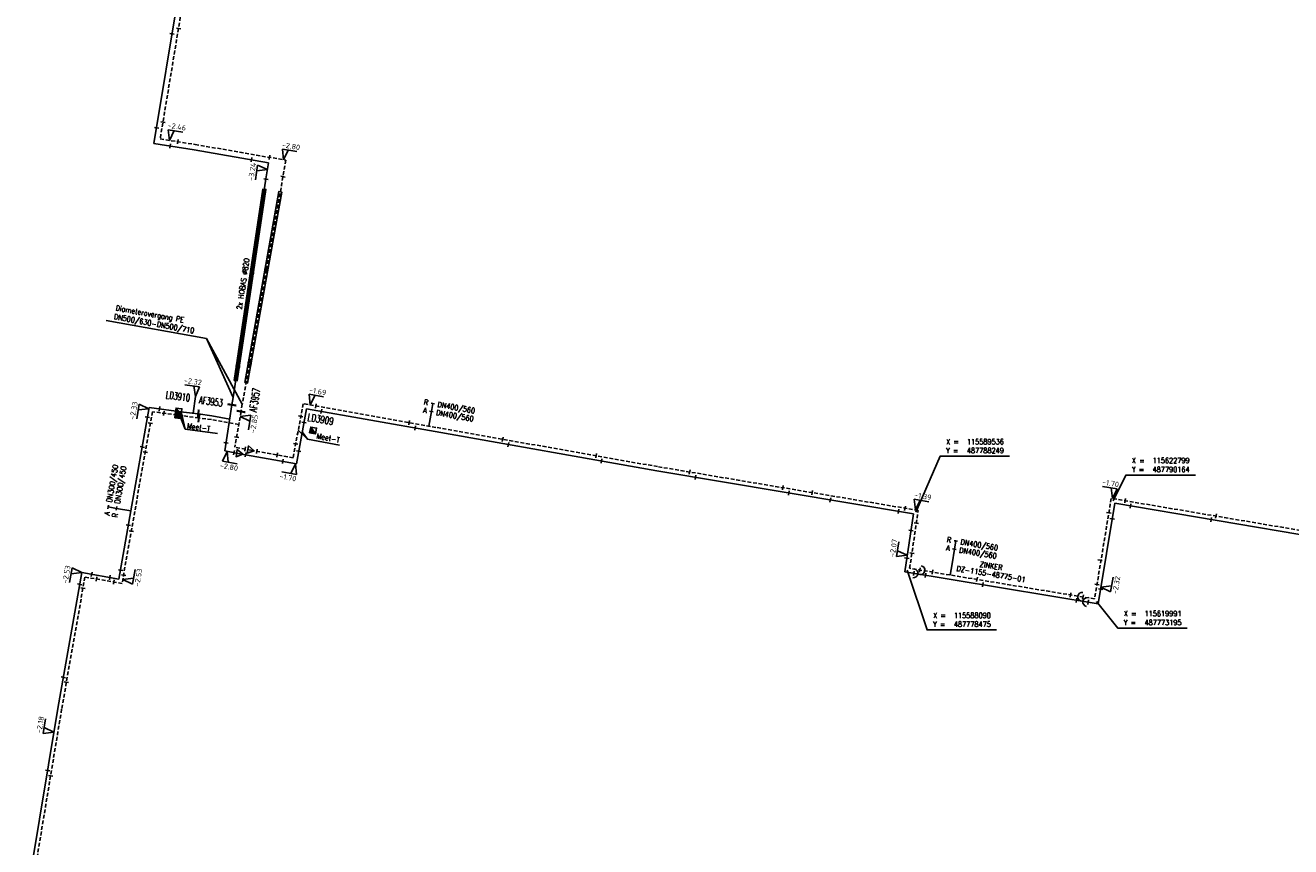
# Model space of a CAD drawing. Header units: millimetres. Extents: x 0 to 118318689, y 0 to 490460760.
# Tile 78 of 117: x 115439321 to 115652772, y 487731787 to 487870429. Entities that reach past the tile are written whole.
import ezdxf
from ezdxf.enums import TextEntityAlignment as Align

# ---------------------------------------------------------------- set-up
doc = ezdxf.new("R2010")
doc.units = ezdxf.units.MM
doc.header["$LTSCALE"] = 200
doc.linetypes.add('HIDDEN2', pattern=[4.7625, 3.175, -1.5875])
doc.layers.get('0').update_dxf_attribs({"color": 8})
for name, color, linetype in [('WT-C-AFSLUITER', 7, 'Continuous'), ('WT-C-kastLD', 7, 'Continuous'), ('WT-C-mof', 7, 'Continuous'), ('WT-C-VERLOOP', 7, 'Continuous'), ('WT-C-zbocht', 7, 'Continuous'), ('WT-E-mof', 7, 'Continuous'), ('WT-I-coord', 7, 'Continuous'), ('WT-I-diam', 7, 'Continuous'), ('WT-I-info', 7, 'Continuous'), ('WT-I-NAP', 7, 'Continuous'), ('WT-L-aanvoer', 6, 'Continuous'), ('WT-L-MANTELBUIS', 6, 'Continuous'), ('WT-L-retour', 6, 'HIDDEN2')]:
    doc.layers.add(name, color=color, linetype=linetype)
doc.styles.add('DIN17', font='ROMANS.SHX', dxfattribs={"width": 0.9})
doc.styles.add('ISOCP', font='ISOCP.SHX')

# ---------------------------------------------------------------- blocks, each defined once
blk = doc.blocks.new('LR-mof')
at = {"color": 0, "linetype": 'ByBlock', "lineweight": -2}
blk.add_line((0, -0.75), (0, 0.75), dxfattribs=at)
blk = doc.blocks.new('LR-VERL')
at = {"color": 0, "linetype": 'ByBlock', "lineweight": -2}
blk.add_lwpolyline([(1.08, 0), (-1.08, -1.25), (-1.08, 1.25)], close=True, dxfattribs=at)
blk = doc.blocks.new('rb_topo_xylr')
at = {"color": 0, "linetype": 'Continuous', "style": 'DIN17', "width": 0.9}
for s, p in [('X =', (0, 4)), ('Y =', (0, 1))]:
    blk.add_text(s, height=1.8, dxfattribs=at).set_placement(p)
at = {"color": 0, "style": 'DIN17', "width": 0.9}
for tag, p in [('X', (7, 4)), ('Y', (7, 1))]:
    blk.add_attdef(tag, p, '', height=1.8, dxfattribs=at)
blk = doc.blocks.new('LR-zbocht')
at = {"color": 0, "linetype": 'ByBlock', "lineweight": -2}
blk.add_arc((1.5, 0), 1.5, 90, 270, dxfattribs=at)
blk = doc.blocks.new('nap1')
at = {"color": 0, "linetype": 'Continuous'}
for p, q in [((-1, 3.5), (0, 0)), ((-1, 3.5), (4, 3.5)), ((1, 3.5), (0, 0))]:
    blk.add_line(p, q, dxfattribs=at)
at = {"color": 0, "linetype": 'Continuous', "style": 'ISOCP'}
for tag, p in [('*1', (1.7, 5)), ('*2', (4, 1.5))]:
    blk.add_attdef(tag, text='', height=1.8, dxfattribs=at).set_placement(p, align=Align.MIDDLE)
blk = doc.blocks.new('nap2')
at = {"color": 0, "linetype": 'Continuous'}
for p, q in [((1, 3.5), (-4, 3.5)), ((-1, 3.5), (0, 0)), ((1, 3.5), (0, 0))]:
    blk.add_line(p, q, dxfattribs=at)
at = {"color": 0, "linetype": 'Continuous', "style": 'ISOCP'}
for tag, p in [('*1', (-1.5, 5)), ('*2', (-4, 1.5))]:
    blk.add_attdef(tag, text='', height=1.8, dxfattribs=at).set_placement(p, align=Align.MIDDLE)
blk = doc.blocks.new('LR-AFS')
at = {"color": 0, "lineweight": -3, "const_width": 0.7}
blk.add_lwpolyline([(0, -1.5), (0, 1.5)], dxfattribs=at)
at = {"color": 7, "linetype": 'ByBlock', "lineweight": -2, "style": 'DIN17', "width": 0.9}
blk.add_attdef('*1', text='', height=2.5, dxfattribs=at).set_placement((0, 5), align=Align.MIDDLE)
at = {"color": 0, "linetype": 'ByBlock', "lineweight": -2, "style": 'DIN17', "width": 0.3, "flags": 1}
for tag, p in [('*2', (2.5, 1.5)), ('OCODE', (-7.5, -2.5)), ('ST', (-7.5, -5)), ('VCODE', (-2.5, -5)), ('NCODE', (-2.5, -2.5)), ('NIVO', (2.5, -5)), ('BC', (2.5, -2.5)), ('IMM', (7.5, -5)), ('RK', (7.5, -2.5)), ('FABR', (-7.5, -7.5)), ('TYPE', (-2.5, -7.5)), ('OPBOUW', (2.5, -7.5)), ('BEDIEN', (7.5, -7.5)), ('VERTR', (-7.5, -10)), ('DEKM', (-7.5, -12.5)), ('PDATUM', (-2.5, -12.5)), ('OPBLEN', (-2.5, -10)), ('HULPST', (2.5, -10)), ('OPM', (2.5, -12.5)), ('VERLSP', (7.5, -10)), ('BORD', (7.5, -12.5)), ('BORDL', (-7.5, -15)), ('BORDX', (-2.5, -15)), ('BORDY', (2.5, -15)), ('BORDZ', (7.5, -15))]:
    blk.add_attdef(tag, text='', height=1.8, dxfattribs=at).set_placement(p, align=Align.MIDDLE)
blk = doc.blocks.new('LR-hyp')
at = {"color": 7, "linetype": 'ByBlock', "lineweight": -3, "style": 'DIN17', "width": 0.9}
blk.add_attdef('*1', text='', height=1.8, dxfattribs=at).set_placement((0, 0), align=Align.MIDDLE)
at = {"color": 7, "linetype": 'ByBlock', "lineweight": -2, "style": 'DIN17', "width": 0.9, "flags": 1}
blk.add_attdef('*2', text='', height=1.8, dxfattribs=at).set_placement((0, -5), align=Align.MIDDLE)
blk = doc.blocks.new('LR-DIAB2')
at = {"color": 0, "linetype": 'Continuous', "lineweight": -3}
blk.add_line((0, 5), (0, 7.8), dxfattribs=at)
at = {"color": 0, "lineweight": -3}
blk.add_line((0, 0), (0, 5), dxfattribs=at)
for points in [[(0.61, 7.8), (0, 7.8), (-0.61, 7.8)], [(0.61, 5), (0, 5), (-0.61, 5)]]:
    blk.add_lwpolyline(points, dxfattribs=at)
at = {"color": 1, "lineweight": -3, "style": 'DIN17', "width": 0.9}
for tag, p in [('*1', (-1.61, 7.8)), ('*2', (-1.61, 5.02))]:
    blk.add_attdef(tag, text='', height=1.8, dxfattribs=at).set_placement(p, align=Align.MIDDLE_RIGHT)
for tag, p in [('*11', (1.61, 7.8)), ('*12', (1.61, 5))]:
    blk.add_attdef(tag, text='', height=1.8, dxfattribs=at).set_placement(p, align=Align.MIDDLE_LEFT)
blk = doc.blocks.new('LR-kastLD')
at = {"color": 0, "linetype": 'ByBlock', "lineweight": -3}
blk.add_line((-1, 1), (1, -1), dxfattribs=at)
blk.add_lwpolyline([(-1, -1), (-1, 1), (1, 1), (1, -1)], close=True, dxfattribs=at)
blk.add_solid([(-1, 1), (-1, -1), (1, -1)], dxfattribs=at)
at = {"color": 7, "linetype": 'ByBlock', "lineweight": -3, "style": 'DIN17', "width": 0.7}
for tag, p in [('*1', (0, 5)), ('*2', (0, -5))]:
    blk.add_attdef(tag, text='', height=2.5, dxfattribs=at).set_placement(p, align=Align.MIDDLE)
at = {"color": 0, "linetype": 'ByBlock', "lineweight": -2, "style": 'DIN17', "width": 0.3, "flags": 1}
for tag, p in [('OCODE', (4.5, 1.25)), ('NCODE', (9.5, 1.25)), ('BC', (14.5, 1.25)), ('RK', (19.5, 1.25)), ('ST', (4.5, -1.25)), ('VCODE', (9.5, -1.25)), ('NIVO', (14.5, -1.25)), ('IMM', (19.5, -1.25))]:
    blk.add_attdef(tag, text='', height=1.8, dxfattribs=at).set_placement(p, align=Align.MIDDLE)

msp = doc.modelspace()

# ---------------------------------------------------------------- linework, layer by layer
at = {"layer": 'WT-E-mof', "lineweight": -3}
msp.add_lwpolyline([(115466270, 487802283), (115471762, 487801549)], dxfattribs=at)
at = {"layer": 'WT-I-coord', "color": 1, "lineweight": -3}
for points in [[(115589536, 487788250), (115593643, 487797697), (115605316, 487797697)], [(115622800, 487790164), (115624973, 487794515), (115636723, 487794515)], [(115588090, 487778476), (115591447, 487768386), (115603159, 487768386)], [(115619991, 487773196), (115623612, 487768680), (115635324, 487768680)]]:
    msp.add_lwpolyline(points, dxfattribs=at)
at = {"layer": 'WT-I-diam'}
msp.add_line((115595330, 487777642), (115595645, 487779541), dxfattribs=at)
at = {"layer": 'WT-I-info', "lineweight": -3}
for p, q in [((115469870, 487817573), (115452957, 487820605)), ((115474370, 487807588), (115469870, 487817573)), ((115475924, 487806475, -2804), (115469870, 487817573)), ((115465398, 487804591, 1556), (115466270, 487802283)), ((115465615, 487805210), (115466270, 487802283)), ((115485360, 487802085), (115486922, 487800567)), ((115486043, 487801817), (115486922, 487800567)), ((115486922, 487800567), (115492342, 487799587))]:
    msp.add_line(p, q, dxfattribs=at)
at = {"layer": 'WT-I-info'}
msp.add_line((115467628, 487804941), (115468003, 487807748), dxfattribs=at)
at = {"layer": 'WT-L-aanvoer', "lineweight": -3}
for p, q in [((115466427, 487883206), (115461013, 487850485)), ((115461013, 487850485), (115467817, 487849406)), ((115467817, 487849406), (115480343, 487847233)), ((115480343, 487847233), (115479917, 487844494)), ((115479917, 487844494), (115477539, 487828669)), ((115477539, 487828669), (115475173, 487812847)), ((115475173, 487812847), (115474370, 487807588)), ((115460218, 487805931), (115457145, 487788465)), ((115466024, 487805156), (115460218, 487805931)), ((115474178, 487806367), (115472951, 487798579)), ((115474370, 487807588), (115474178, 487806367)), ((115468493, 487804826), (115466024, 487805156)), ((115470811, 487804516), (115468493, 487804826)), ((115473801, 487803975), (115470811, 487804516)), ((115486748, 487805716), (115485062, 487796389)), ((115508456, 487801846), (115486748, 487805716)), ((115545853, 487795228), (115508456, 487801846)), ((115475505, 487798117), (115472951, 487798579)), ((115485062, 487796389), (115475505, 487798117)), ((115589128, 487787953), (115545853, 487795228)), ((115623096, 487789749), (115620288, 487772782)), ((115770740, 487764724), (115623096, 487789749)), ((115457145, 487788465), (115455120, 487776956)), ((115587682, 487778178), (115589128, 487787953)), ((115448850, 487778059), (115444812, 487755112)), ((115455120, 487776956), (115448850, 487778059)), ((115620288, 487772782), (115587682, 487778178)), ((115444812, 487755112), (115439321, 487721957))]:
    msp.add_line(p, q, dxfattribs=at)
at = {"layer": 'WT-L-MANTELBUIS', "lineweight": -3}
msp.add_lwpolyline([(115474559, 487810479), (115479404, 487842792), (115479898, 487842718), (115475053, 487810404)], close=True, dxfattribs=at)
at = {"layer": 'WT-L-MANTELBUIS', "lineweight": -3, "elevation": -2804}
msp.add_lwpolyline([(115476327, 487810141), (115482095, 487842376), (115482587, 487842288), (115476820, 487810052)], close=True, dxfattribs=at)
at = {"layer": 'WT-L-retour', "lineweight": -3}
for p, q in [((115467336, 487883061), (115462072, 487851248)), ((115462072, 487851248), (115467968, 487850314)), ((115467968, 487850314), (115483290, 487847655)), ((115483290, 487847655), (115479990, 487829154)), ((115479990, 487829154, -2804), (115475924, 487806475, -2804)), ((115475924, 487806475), (115475710, 487805239)), ((115486168, 487806551), (115484517, 487797422)), ((115508581, 487802555), (115486168, 487806551)), ((115460750, 487805204), (115457785, 487788352)), ((115465895, 487804517), (115460750, 487805204)), ((115468603, 487804155), (115465895, 487804517)), ((115470710, 487803874), (115468603, 487804155)), ((115475328, 487803039), (115470710, 487803874)), ((115475710, 487805239), (115474663, 487799204)), ((115545975, 487795938), (115508581, 487802555)), ((115477386, 487798712), (115474663, 487799204)), ((115484517, 487797422), (115477386, 487798712)), ((115589944, 487788546), (115545975, 487795938)), ((115622504, 487790580), (115619695, 487773610)), ((115770859, 487765434), (115622504, 487790580)), ((115457785, 487788352), (115455647, 487776203)), ((115588498, 487778773), (115589944, 487788546)), ((115619695, 487773610), (115588498, 487778773)), ((115449377, 487777307), (115445453, 487755003)), ((115455647, 487776203), (115449377, 487777307)), ((115445453, 487755003), (115439962, 487721849))]:
    msp.add_line(p, q, dxfattribs=at)

# ---------------------------------------------------------------- block references
at = {"layer": 'WT-C-AFSLUITER', "linetype": 'Continuous'}
ref = msp.add_blockref('LR-AFS', (115468493, 487804826), dxfattribs=dict(at, xscale=500, yscale=500, zscale=500, rotation=352.3905))
ref.add_attrib('*1', 'AF3953', dxfattribs={"layer": '0', "color": 7, "linetype": 'ByBlock', "lineweight": -2, "height": 1250, "rotation": 352.3905, "style": 'DIN17', "width": 0.65}).set_placement((115470624, 487806937), align=Align.MIDDLE)
ref = msp.add_blockref('LR-AFS', (115474178, 487806367), dxfattribs=dict(at, xscale=499.9999999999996, yscale=499.9999999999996, zscale=499.9999999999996, rotation=81.04840000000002))
ref.add_attrib('*1', 'AF3957', dxfattribs={"layer": '0', "color": 7, "linetype": 'ByBlock', "lineweight": -2, "height": 1250, "rotation": 81.0484, "style": 'DIN17', "width": 0.65}).set_placement((115478032, 487807195), align=Align.MIDDLE)
at = {"layer": 'WT-C-AFSLUITER', "linetype": 'Continuous', "xscale": 500, "yscale": 500, "zscale": 500}
for p, rotation in [((115468603, 487804155), 352.3905), ((115475710, 487805239, -2804), 80.1571)]:
    msp.add_blockref('LR-AFS', p, dxfattribs=dict(at, rotation=rotation))
at = {"layer": 'WT-C-kastLD', "linetype": 'Continuous'}
ref = msp.add_blockref('LR-kastLD', (115465181, 487805268), dxfattribs=dict(at, xscale=500.0000000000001, yscale=500.0000000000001, zscale=500.0000000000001, rotation=352.3904810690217))
ref.add_attrib('*1', 'LD3910', dxfattribs={"layer": '0', "color": 7, "linetype": 'ByBlock', "lineweight": -3, "height": 1250, "rotation": 352.39048, "style": 'DIN17', "width": 0.65}).set_placement((115465074, 487807805), align=Align.MIDDLE)
at = {"layer": 'WT-C-kastLD', "linetype": 'Continuous', "xscale": 500.0000000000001, "yscale": 500.0000000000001, "zscale": 500.0000000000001, "rotation": 352.3904810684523}
msp.add_blockref('LR-kastLD', (115465089, 487804625), dxfattribs=at)
at = {"layer": 'WT-C-kastLD', "linetype": 'Continuous'}
ref = msp.add_blockref('LR-kastLD', (115487865, 487802037), dxfattribs=dict(at, xscale=499.9999999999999, yscale=499.9999999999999, zscale=499.9999999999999, rotation=349.8915751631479))
ref.add_attrib('*1', 'LD3909', dxfattribs={"layer": '0', "color": 7, "linetype": 'ByBlock', "lineweight": -3, "height": 1250, "rotation": 349.89158, "style": 'DIN17', "width": 0.7}).set_placement((115489140, 487803938), align=Align.MIDDLE)
at = {"layer": 'WT-C-mof', "linetype": 'Continuous', "lineweight": -3}
for p, xscale, yscale, zscale, rotation in [((115465192, 487869898, -2435), 499.9999999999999, 499.9999999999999, 499.9999999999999, 80.6042), ((115464078, 487869007), 499.9999999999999, 499.9999999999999, 499.9999999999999, 80.6042), ((115461486, 487853139, -2445), 499.9999999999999, 499.9999999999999, 499.9999999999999, 80.6042), ((115462542, 487854088), 499.9999999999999, 499.9999999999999, 499.9999999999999, 80.6042), ((115465053, 487850776), 499.9999999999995, 499.9999999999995, 499.9999999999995, 350.9907000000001), ((115463739, 487850053), 499.9999999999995, 499.9999999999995, 499.9999999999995, 350.9907000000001), ((115480499, 487848139), 500.0000000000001, 500.0000000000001, 500.0000000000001, 350.1571), ((115477494, 487847731, -3115), 500.0000000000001, 500.0000000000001, 500.0000000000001, 350.1571), ((115479914, 487844473), 500.0000000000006, 500.0000000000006, 500.0000000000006, 81.4545), ((115482795, 487844881), 499.9999999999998, 499.9999999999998, 499.9999999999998, 79.88689999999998), ((115477539, 487828669), 500.0000000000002, 500.0000000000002, 500.0000000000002, 81.494), ((115479990, 487829154), 499.9999999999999, 499.9999999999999, 499.9999999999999, 79.83529999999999), ((115475174, 487812851), 499.9999999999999, 499.9999999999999, 499.9999999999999, 81.3211), ((115477167, 487813410, -2804), 499.9999999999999, 499.9999999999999, 499.9999999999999, 79.83529999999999), ((115461975, 487805697), 500, 500, 500, 352.3905), ((115488332, 487806165), 499.9999999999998, 499.9999999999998, 499.9999999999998, 349.8915751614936), ((115459928, 487804285), 500.0000000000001, 500.0000000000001, 500.0000000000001, 80.021), ((115462704, 487804943), 500, 500, 500, 352.3905), ((115485783, 487804425), 500.0000000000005, 500.0000000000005, 500.0000000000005, 259.7515371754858), ((115489261, 487805268), 500.0000000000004, 500.0000000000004, 500.0000000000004, 349.8915751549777), ((115504091, 487803355), 500.0000000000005, 500.0000000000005, 500.0000000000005, 349.8915751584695), ((115460408, 487803261), 500.0000000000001, 500.0000000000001, 500.0000000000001, 80.021), ((115486325, 487803375), 499.9999999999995, 499.9999999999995, 499.9999999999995, 259.7515371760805), ((115505071, 487802449), 500, 500, 500, 349.8915751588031), ((115473166, 487799942), 500.0000000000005, 500.0000000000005, 500.0000000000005, 261.0484453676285), ((115474956, 487800895), 500, 500, 500, 80.15707272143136), ((115484945, 487799790), 499.9999999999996, 499.9999999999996, 499.9999999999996, 259.7515371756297), ((115519847, 487800561), 500, 500, 500, 349.9648402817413), ((115520800, 487799661), 499.9999999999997, 499.9999999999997, 499.9999999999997, 349.964840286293), ((115459042, 487799249), 500.0000000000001, 500.0000000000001, 500.0000000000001, 80.021), ((115459551, 487798392), 500.0000000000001, 500.0000000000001, 500.0000000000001, 80.021), ((115481811, 487797912), 500, 500, 500, 349.7515371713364), ((115485451, 487798539), 500.0000000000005, 500.0000000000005, 500.0000000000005, 79.7515371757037), ((115535607, 487797772), 499.9999999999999, 499.9999999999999, 499.9999999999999, 349.9648402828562), ((115536498, 487796883), 500.0000000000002, 500.0000000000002, 500.0000000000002, 349.9648402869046), ((115482751, 487796807), 499.9999999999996, 499.9999999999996, 499.9999999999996, 349.751537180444), ((115551386, 487795028), 500, 500, 500, 350.4576472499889), ((115552354, 487794135), 500, 500, 500, 350.4576472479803), ((115567116, 487792384), 500, 500, 500, 350.4576472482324), ((115568118, 487791485), 500, 500, 500, 350.4576472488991), ((115572053, 487791554), 499.9999999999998, 499.9999999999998, 499.9999999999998, 350.4576472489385), ((115575117, 487790309), 500.0000000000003, 500.0000000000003, 500.0000000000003, 350.4576472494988), ((115586607, 487788377), 500, 500, 500, 350.4576), ((115587710, 487788922), 500, 500, 500, 350.4576472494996), ((115624863, 487790180), 500, 500, 500, 350.380058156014), ((115625733, 487789302), 500, 500, 500, 350.3800581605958), ((115622097, 487788125), 499.9999999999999, 499.9999999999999, 499.9999999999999, 260.6021017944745), ((115622662, 487787126), 500.0000000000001, 500.0000000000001, 500.0000000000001, 260.6021017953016), ((115639379, 487786989), 499.9999999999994, 499.9999999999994, 499.9999999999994, 350.3801), ((115640171, 487787585), 499.9999999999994, 499.9999999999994, 499.9999999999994, 350.3801), ((115456720, 487786051), 500.0000000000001, 500.0000000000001, 500.0000000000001, 80.021), ((115457203, 487785047), 500.0000000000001, 500.0000000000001, 500.0000000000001, 80.021), ((115588712, 487785140), 500.0000000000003, 500.0000000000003, 500.0000000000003, 261.583627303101), ((115589624, 487786380), 499.9999999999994, 499.9999999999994, 499.9999999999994, 261.5836273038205), ((115588021, 487780469), 500, 500, 500, 261.5836273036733), ((115588876, 487781325), 500, 500, 500, 261.5836273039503), ((115450516, 487777766), 500, 500, 500, 350.021), ((115455386, 487778471), 500.0000000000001, 500.0000000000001, 500.0000000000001, 80.021), ((115589183, 487777930), 500.0000000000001, 500.0000000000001, 500.0000000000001, 350.6021017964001), ((115590194, 487778492), 499.9999999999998, 499.9999999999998, 499.9999999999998, 350.6021017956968), ((115592333, 487778138), 500, 500, 500, 350.6021017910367), ((115448501, 487776076), 500.0000000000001, 500.0000000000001, 500.0000000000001, 80.021), ((115451338, 487776962), 500, 500, 500, 350.021), ((115453583, 487777227), 500, 500, 500, 350.021), ((115454239, 487776451), 500, 500, 500, 350.021), ((115455896, 487777618), 500.0000000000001, 500.0000000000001, 500.0000000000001, 80.021), ((115591182, 487777599), 500.0000000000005, 500.0000000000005, 500.0000000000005, 170.6021017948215), ((115599854, 487776893), 499.9999999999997, 499.9999999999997, 499.9999999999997, 350.6021017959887), ((115600854, 487775998), 500, 500, 500, 350.6021017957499), ((115620098, 487776046), 500.0000000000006, 500.0000000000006, 500.0000000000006, 80.60210179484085), ((115449044, 487775411), 500.0000000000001, 500.0000000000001, 500.0000000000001, 80.021), ((115615618, 487774284), 499.9999999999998, 499.9999999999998, 499.9999999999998, 350.6021017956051), ((115616624, 487773388), 500.0000000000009, 500.0000000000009, 500.0000000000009, 170.6021017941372), ((115617737, 487773934), 500.0000000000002, 500.0000000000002, 500.0000000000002, 350.6021017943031), ((115620697, 487775256), 500, 500, 500, 80.60210179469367), ((115618603, 487773061), 499.9999999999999, 499.9999999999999, 499.9999999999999, 350.6021017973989), ((115445738, 487760377), 500.0000000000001, 500.0000000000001, 500.0000000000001, 80.021), ((115446257, 487759572), 500.0000000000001, 500.0000000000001, 500.0000000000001, 80.021), ((115443079, 487744646), 500, 500, 500, 80.5971), ((115443589, 487743748), 500, 500, 500, 80.5971)]:
    msp.add_blockref('LR-mof', p, dxfattribs=dict(at, xscale=xscale, yscale=yscale, zscale=zscale, rotation=rotation))
at = {"layer": 'WT-C-mof', "lineweight": -3, "xscale": 500, "yscale": 500, "zscale": 500, "rotation": 349.7515}
for p in [(115474521, 487798295), (115476402, 487798890), (115476489, 487797939), (115478370, 487798534)]:
    msp.add_blockref('LR-mof', p, dxfattribs=at)
at = {"layer": 'WT-C-mof', "linetype": 'Continuous', "xscale": 500.0000000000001, "yscale": 500.0000000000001, "zscale": 500.0000000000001, "rotation": 259.4158943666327}
msp.add_blockref('LR-mof', (115620590, 487780155), dxfattribs=at)
at = {"layer": 'WT-C-VERLOOP', "linetype": 'Continuous', "lineweight": -3, "xscale": 500, "yscale": 500, "zscale": 500, "rotation": 349.7515}
for p in [(115477386, 487798712), (115475505, 487798117)]:
    msp.add_blockref('LR-VERL', p, dxfattribs=at)
at = {"layer": 'WT-C-zbocht', "linetype": 'Continuous'}
for p, xscale, yscale, zscale, rotation in [((115589892, 487777812), 499.9999999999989, 499.9999999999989, 499.9999999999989, 170.6021), ((115591057, 487778349), 499.9999999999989, 499.9999999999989, 499.9999999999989, 170.6021), ((115616845, 487774081), 500, 500, 500, 350.6021), ((115617725, 487773206), 500, 500, 500, 350.6021)]:
    msp.add_blockref('LR-zbocht', p, dxfattribs=dict(at, xscale=xscale, yscale=yscale, zscale=zscale, rotation=rotation))
at = {"layer": 'WT-I-coord', "linetype": 'Continuous', "lineweight": -3}
ref = msp.add_blockref('rb_topo_xylr', (115594643, 487797697), dxfattribs=dict(at, xscale=500, yscale=500, zscale=500))
ref.add_attrib('X', '115589536', (115598143, 487799697), dxfattribs={"layer": '0', "color": 1, "height": 900, "style": 'DIN17', "width": 0.9})
ref.add_attrib('Y', '487788249', (115598143, 487798197), dxfattribs={"layer": '0', "color": 1, "height": 900, "style": 'DIN17', "width": 0.9})
ref = msp.add_blockref('rb_topo_xylr', (115625973, 487794515), dxfattribs=dict(at, xscale=500, yscale=500, zscale=500))
ref.add_attrib('X', '115622799', (115629473, 487796515), dxfattribs={"layer": '0', "color": 1, "height": 900, "style": 'DIN17', "width": 0.9})
ref.add_attrib('Y', '487790164', (115629473, 487795015), dxfattribs={"layer": '0', "color": 1, "height": 900, "style": 'DIN17', "width": 0.9})
ref = msp.add_blockref('rb_topo_xylr', (115624612, 487768680), dxfattribs=dict(at, xscale=500, yscale=500, zscale=500))
ref.add_attrib('X', '115619991', (115628112, 487770680), dxfattribs={"layer": '0', "color": 1, "height": 900, "style": 'DIN17', "width": 0.9})
ref.add_attrib('Y', '487773195', (115628112, 487769180), dxfattribs={"layer": '0', "color": 1, "height": 900, "style": 'DIN17', "width": 0.9})
ref = msp.add_blockref('rb_topo_xylr', (115592447, 487768386), dxfattribs=dict(at, xscale=500, yscale=500, zscale=500))
ref.add_attrib('X', '115588090', (115595947, 487770386), dxfattribs={"layer": '0', "color": 1, "height": 900, "style": 'DIN17', "width": 0.9})
ref.add_attrib('Y', '487778475', (115595947, 487768886), dxfattribs={"layer": '0', "color": 1, "height": 900, "style": 'DIN17', "width": 0.9})
at = {"layer": 'WT-I-diam', "linetype": 'Continuous', "xscale": 500, "yscale": 500, "zscale": 500}
for p, rotation, values in [((115507387, 487802768), 349.8915751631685, {'*1': 'R', '*11': 'DN400/560', '*2': 'A', '*12': 'DN400/560'}), ((115457145, 487788465), 80.02103209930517, {'*1': 'A', '*11': 'DN300/450', '*2': 'R', '*12': 'DN300/450'}), ((115595645, 487779541), 350.6021017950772, {'*1': 'R', '*11': 'DN400/560', '*2': 'A', '*12': 'DN400/560'})]:
    msp.add_blockref('LR-DIAB2', p, dxfattribs=dict(at, rotation=rotation)).add_auto_attribs(values)
at = {"layer": 'WT-I-info', "linetype": 'Continuous', "xscale": 500.0000000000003, "yscale": 500.0000000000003, "zscale": 500.0000000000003, "rotation": 350.6021017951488}
msp.add_blockref('LR-hyp', (115602217, 487777816), dxfattribs=at).add_auto_attribs({'*1': 'DZ-1155-48775-01'})
at = {"layer": 'WT-I-NAP', "linetype": 'Continuous'}
ref = msp.add_blockref('nap1', (115463656, 487850997), dxfattribs=dict(at, xscale=500, yscale=500, zscale=500, rotation=350.9907266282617))
ref.add_attrib('*1', '-2.46', dxfattribs={"layer": '0', "color": 1, "linetype": 'Continuous', "height": 900, "rotation": 350.99073, "style": 'ISOCP'}).set_placement((115464888, 487853333), align=Align.MIDDLE)
ref = msp.add_blockref('nap1', (115482873, 487847727), dxfattribs=dict(at, xscale=500, yscale=500, zscale=500, rotation=350.1570727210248))
ref.add_attrib('*1', '-2.80', dxfattribs={"layer": '0', "color": 1, "linetype": 'Continuous', "height": 900, "rotation": 350.15707, "style": 'ISOCP'}).set_placement((115484139, 487850045), align=Align.MIDDLE)
ref = msp.add_blockref('nap2', (115480163, 487846078), dxfattribs=dict(at, xscale=499.9999999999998, yscale=499.9999999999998, zscale=499.9999999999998, rotation=81.16970629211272))
ref.add_attrib('*1', '-3.24', dxfattribs={"layer": '0', "color": 1, "linetype": 'Continuous', "height": 900, "rotation": 81.16971, "style": 'ISOCP'}).set_placement((115477578, 487845721), align=Align.MIDDLE)
ref = msp.add_blockref('nap2', (115468003, 487807748), dxfattribs=dict(at, xscale=499.9999999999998, yscale=499.9999999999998, zscale=499.9999999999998, rotation=352.3904810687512))
ref.add_attrib('*1', '-2.32', dxfattribs={"layer": '0', "color": 1, "linetype": 'Continuous', "height": 900, "rotation": 352.39048, "style": 'ISOCP'}).set_placement((115467590, 487810325), align=Align.MIDDLE)
ref = msp.add_blockref('nap1', (115487373, 487806336), dxfattribs=dict(at, xscale=500.0000000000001, yscale=500.0000000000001, zscale=500.0000000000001, rotation=349.8915751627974))
ref.add_attrib('*1', '-1.69', dxfattribs={"layer": '0', "color": 1, "linetype": 'Continuous', "height": 900, "rotation": 349.89158, "style": 'ISOCP'}).set_placement((115488649, 487808648), align=Align.MIDDLE)
ref = msp.add_blockref('nap2', (115460177, 487805698), dxfattribs=dict(at, xscale=499.9999999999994, yscale=499.9999999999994, zscale=499.9999999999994, rotation=80.02103209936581))
ref.add_attrib('*1', '-2.33', dxfattribs={"layer": '0', "color": 1, "linetype": 'Continuous', "height": 900, "rotation": 80.02103, "style": 'ISOCP'}).set_placement((115457585, 487805393), align=Align.MIDDLE)
ref = msp.add_blockref('nap1', (115475568, 487804422), dxfattribs=dict(at, xscale=499.9999999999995, yscale=499.9999999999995, zscale=499.9999999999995, rotation=260.157072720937))
ref.add_attrib('*1', '-2.85', dxfattribs={"layer": '0', "color": 1, "linetype": 'Continuous', "height": 900, "rotation": 80.15707, "style": 'ISOCP'}).set_placement((115477886, 487803157), align=Align.MIDDLE)
ref = msp.add_blockref('nap2', (115473377, 487798502), dxfattribs=dict(at, xscale=499.9999999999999, yscale=499.9999999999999, zscale=499.9999999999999, rotation=169.7515371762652))
ref.add_attrib('*1', '-2.80', dxfattribs={"layer": '0', "color": 1, "linetype": 'Continuous', "height": 900, "rotation": 349.75154, "style": 'ISOCP'}).set_placement((115473671, 487795908), align=Align.MIDDLE)
ref = msp.add_blockref('nap1', (115484900, 487796418), dxfattribs=dict(at, xscale=499.9999999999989, yscale=499.9999999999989, zscale=499.9999999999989, rotation=169.7515371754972))
ref.add_attrib('*1', '-1.70', dxfattribs={"layer": '0', "color": 1, "linetype": 'Continuous', "height": 900, "rotation": 349.75154, "style": 'ISOCP'}).set_placement((115483619, 487794109), align=Align.MIDDLE)
ref = msp.add_blockref('nap2', (115622704, 487790545), dxfattribs=dict(at, xscale=500.0000000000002, yscale=500.0000000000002, zscale=500.0000000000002, rotation=350.3800581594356))
ref.add_attrib('*1', '-1.70', dxfattribs={"layer": '0', "color": 1, "linetype": 'Continuous', "height": 900, "rotation": 350.38006, "style": 'ISOCP'}).set_placement((115622383, 487793136), align=Align.MIDDLE)
ref = msp.add_blockref('nap1', (115589478, 487788625), dxfattribs=dict(at, xscale=500.0000000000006, yscale=500.0000000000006, zscale=500.0000000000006, rotation=350.4576472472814))
ref.add_attrib('*1', '-1.39', dxfattribs={"layer": '0', "color": 1, "linetype": 'Continuous', "height": 900, "rotation": 350.45765, "style": 'ISOCP'}).set_placement((115590732, 487790949), align=Align.MIDDLE)
ref = msp.add_blockref('nap1', (115588099, 487780994), dxfattribs=dict(at, xscale=499.9999999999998, yscale=499.9999999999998, zscale=499.9999999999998, rotation=81.45692334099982))
ref.add_attrib('*1', '-2.07', dxfattribs={"layer": '0', "color": 1, "linetype": 'Continuous', "height": 900, "rotation": 81.45692, "style": 'ISOCP'}).set_placement((115585753, 487782206), align=Align.MIDDLE)
ref = msp.add_blockref('nap2', (115448850, 487778059), dxfattribs=dict(at, xscale=500.0000000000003, yscale=500.0000000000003, zscale=500.0000000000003, rotation=80.31867038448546))
ref.add_attrib('*1', '-2.53', dxfattribs={"layer": '0', "color": 1, "linetype": 'Continuous', "height": 900, "rotation": 80.31867, "style": 'ISOCP'}).set_placement((115446259, 487777740), align=Align.MIDDLE)
ref = msp.add_blockref('nap2', (115455772, 487776909), dxfattribs=dict(at, xscale=500.0000000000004, yscale=500.0000000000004, zscale=500.0000000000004, rotation=260.0210320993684))
ref.add_attrib('*1', '-2.53', dxfattribs={"layer": '0', "color": 1, "linetype": 'Continuous', "height": 900, "rotation": 80.02103, "style": 'ISOCP'}).set_placement((115458364, 487777215), align=Align.MIDDLE)
ref = msp.add_blockref('nap2', (115620755, 487775606), dxfattribs=dict(at, xscale=500, yscale=500, zscale=500, rotation=260.602101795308))
ref.add_attrib('*1', '-2.32', dxfattribs={"layer": '0', "color": 1, "linetype": 'Continuous', "height": 900, "rotation": 80.6021, "style": 'ISOCP'}).set_placement((115623344, 487775937), align=Align.MIDDLE)
ref = msp.add_blockref('nap1', (115444152, 487751128), dxfattribs=dict(at, xscale=500.0000000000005, yscale=500.0000000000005, zscale=500.0000000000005, rotation=80.59711105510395))
ref.add_attrib('*1', '-2.18', dxfattribs={"layer": '0', "color": 1, "linetype": 'Continuous', "height": 900, "rotation": 80.59711, "style": 'ISOCP'}).set_placement((115441825, 487752375), align=Align.MIDDLE)

# ---------------------------------------------------------------- texts
at = {"layer": 'WT-I-info', "lineweight": -3, "style": 'DIN17', "width": 0.9}
for s, rotation, p in [('Diameterovergang PE', 349.83535, (115454496, 487822319)), ('DN500/630-DN500/710', 349.83535, (115454209, 487820838)), ('Meet-T', 352.39048, (115466522, 487802402)), ('Meet-T', 349.75154, (115488379, 487800690)), ('ZINKER', 350.6021, (115600260, 487779056))]:
    msp.add_text(s, height=900, rotation=rotation, dxfattribs=at).set_placement(p)
at = {"layer": 'WT-L-MANTELBUIS', "lineweight": -3, "style": 'DIN17', "width": 0.9}
msp.add_text('2x HOBAS %%C820', height=900, rotation=81.32112, dxfattribs=at).set_placement((115476487, 487826712), align=Align.CENTER)

doc.saveas('drawing.dxf')
